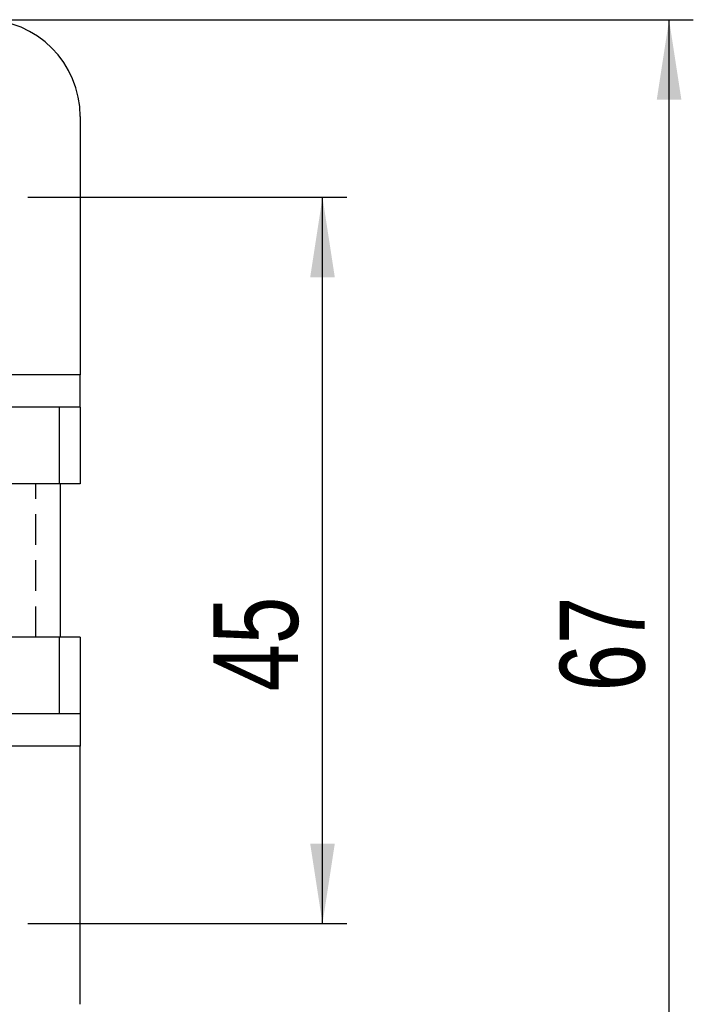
# Model space of a CAD drawing. Extents: x 59 to 551, y 29 to 426.
# Tile 11 of 20: x 296 to 337, y 75 to 136. Entities that reach past the tile are written whole.
import ezdxf

# ---------------------------------------------------------------- set-up
doc = ezdxf.new("R2010")
doc.units = 0
doc.header["$LTSCALE"] = 1.5
doc.linetypes.add('HIDDEN', pattern=[1.905, 1.27, -0.635])
doc.layers.get('0').update_dxf_attribs({"linetype": 'CONTINUOUS'})
doc.styles.add('SLDTEXTSTYLE0', font='TXT', dxfattribs={"width": 0.75})
doc.dimstyles.new('SLDDIMSTYLE0', dxfattribs={"dimtxt": 5.25, "dimasz": 4.953, "dimexe": 0, "dimexo": 0.0625, "dimgap": 1.3125, "dimtad": 1, "dimdec": 0, "dimrnd": 1e-09, "dimzin": 12, "dimtxsty": 'SLDTEXTSTYLE0', "dimsah": 1, "dimcen": 0.09, "dimazin": 3, "dimtfac": 1, "dimtdec": 0, "dimtofl": 0, "dimtmove": 0, "dimatfit": 3, "dimtolj": 1, "dimtzin": 12})
doc.dimstyles.new('SLDDIMSTYLE1', dxfattribs={"dimtxt": 5.25, "dimasz": 4.953, "dimexe": 0, "dimexo": 0.0625, "dimgap": 1.3125, "dimtad": 1, "dimdec": 1, "dimrnd": 1e-09, "dimzin": 12, "dimtxsty": 'SLDTEXTSTYLE0', "dimsah": 1, "dimcen": 0.09, "dimazin": 3, "dimtfac": 1, "dimtdec": 1, "dimtofl": 0, "dimtmove": 0, "dimatfit": 3, "dimtolj": 1, "dimtzin": 12})

# ---------------------------------------------------------------- blocks, each defined once
blk = doc.blocks.new('_D_3')
at = {"color": 179, "linetype": 'CONTINUOUS'}
for p, q in [((296.157, 124.913), (315.907, 124.913)), ((314.407, 79.916), (314.407, 124.913)), ((296.157, 79.916), (315.907, 79.916))]:
    blk.add_line(p, q, dxfattribs=at)
for points in [[(314.407, 124.913), (313.645, 119.96), (315.169, 119.96)], [(314.407, 79.916), (315.169, 84.869), (313.645, 84.869)]]:
    blk.add_solid(points, dxfattribs=at)
at = {"color": 179, "linetype": 'CONTINUOUS', "insert": (307.639, 94.308, -38.558), "char_height": 5.25, "attachment_point": 1, "rotation": 90, "style": 'SLDTEXTSTYLE0'}
blk.add_mtext('45', dxfattribs=at)
blk = doc.blocks.new('_D_4')
at = {"color": 179, "linetype": 'CONTINUOUS'}
for p, q in [((294.907, 135.913), (337.367, 135.913)), ((335.867, 68.916), (335.867, 135.913)), ((294.907, 68.916), (337.367, 68.916))]:
    blk.add_line(p, q, dxfattribs=at)
for points in [[(335.867, 135.913), (335.105, 130.96), (336.629, 130.96)], [(335.867, 68.916), (336.629, 73.869), (335.105, 73.869)]]:
    blk.add_solid(points, dxfattribs=at)
at = {"color": 179, "linetype": 'CONTINUOUS', "insert": (329.1, 94.308, -38.558), "char_height": 5.25, "attachment_point": 1, "rotation": 90, "style": 'SLDTEXTSTYLE0'}
blk.add_mtext('67', dxfattribs=at)
blk = doc.blocks.new('_D_7')
at = {"color": 179, "linetype": 'CONTINUOUS'}
for p, q in [((144.372, 91.39), (144.372, 29.101)), ((299.407, 73.416), (299.407, 29.101)), ((299.407, 30.601), (144.372, 30.601))]:
    blk.add_line(p, q, dxfattribs=at)
for points in [[(144.372, 30.601), (149.325, 29.839), (149.325, 31.363)], [(299.407, 30.601), (294.454, 31.363), (294.454, 29.839)]]:
    blk.add_solid(points, dxfattribs=at)
at = {"color": 179, "linetype": 'CONTINUOUS', "insert": (212.501, 37.368, -38.558), "char_height": 5.25, "attachment_point": 1, "style": 'SLDTEXTSTYLE0'}
blk.add_mtext('155', dxfattribs=at)

msp = doc.modelspace()

# ---------------------------------------------------------------- linework, layer by layer
at = {"color": 7, "linetype": 'CONTINUOUS'}
for p, q in [((299.406973, 129.913212), (299.406973, 113.914581)), ((299.406973, 111.914581), (299.406973, 113.914581)), ((298.099904, 111.914581), (282.020368, 111.914581)), ((298.099904, 111.914581), (298.099904, 107.164581)), ((299.406973, 111.914581), (298.099904, 111.914581)), ((299.406973, 111.914581), (299.406973, 107.164581)), ((298.099904, 107.164581), (288.647344, 107.164581)), ((299.406973, 107.164581), (298.099904, 107.164581)), ((298.181973, 97.664581), (298.181973, 107.164581)), ((298.099904, 97.664581), (288.647344, 97.664581)), ((298.099904, 97.664581), (298.099904, 92.914582)), ((299.406973, 97.664581), (298.099904, 97.664581)), ((299.406973, 97.664581), (299.406973, 92.914582)), ((298.099904, 92.914582), (282.020368, 92.914582)), ((299.406973, 92.914582), (298.099904, 92.914582)), ((299.406973, 92.914582), (299.406973, 90.914581)), ((299.406973, 74.91595), (299.406973, 90.914581))]:
    msp.add_line(p, q, dxfattribs=at)
at = {"color": 7, "linetype": 'HIDDEN'}
for p, q in [((299.406973, 113.914581), (245.906972, 113.914581)), ((296.656973, 97.664581), (296.656973, 107.164581)), ((299.406973, 90.914581), (245.906972, 90.914581))]:
    msp.add_line(p, q, dxfattribs=at)
at = {"color": 8, "linetype": 'CONTINUOUS'}
for p, q in [((299.406973, 113.914581), (292.625723, 113.914581)), ((299.406973, 90.914581), (294.656973, 90.914581))]:
    msp.add_line(p, q, dxfattribs=at)
at = {"color": 7, "linetype": 'CONTINUOUS'}
msp.add_arc((293.406973, 129.913212), 6, 0, 90, dxfattribs=at)

# ---------------------------------------------------------------- dimensions: what is measured, and where the dimension line sits
at = {"color": 179, "linetype": 'CONTINUOUS'}
for base, p1, p2, dimstyle, picture, middle in [((335.867203, 135.913212), (293.406973, 68.91595), (293.406973, 135.913212), 'SLDDIMSTYLE0', '_D_4', (335.867203, 100.320028)), ((314.406973, 124.913212), (294.656973, 79.91595), (294.656973, 124.913212), 'SLDDIMSTYLE1', '_D_3', (314.406973, 100.320028))]:
    dim = msp.add_linear_dim(base=base, p1=p1, p2=p2, angle=90, dimstyle=dimstyle, dxfattribs=at)
    dim.commit()
    dim.dimension.update_dxf_attribs({"geometry": picture, "text_midpoint": middle, "dimtype": 160})
dim = msp.add_linear_dim(base=(144.372417, 30.600693), p1=(299.406973, 74.91595), p2=(144.372417, 92.889581), dimstyle='SLDDIMSTYLE1', dxfattribs=at)
dim.commit()
dim.dimension.update_dxf_attribs({"geometry": '_D_7', "text_midpoint": (220.452092, 30.600693), "dimtype": 160})

doc.saveas('drawing.dxf')
